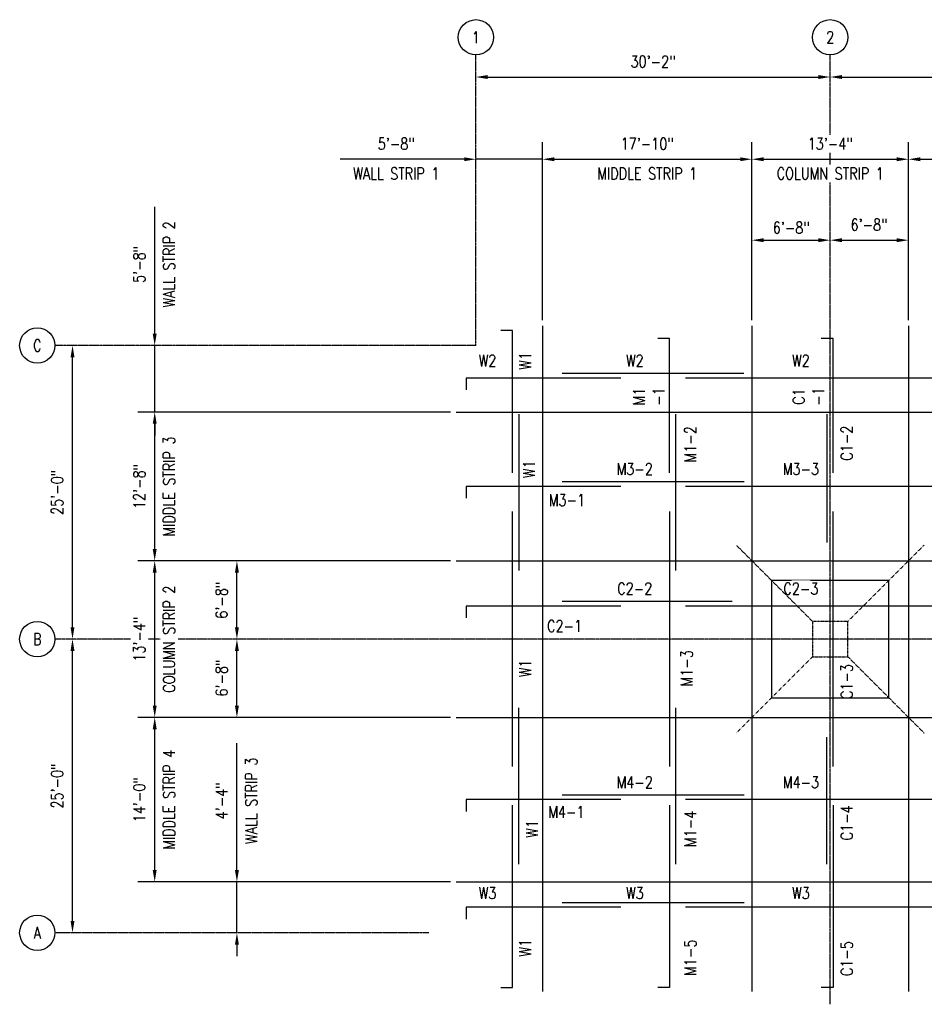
# Model space of a CAD drawing. Header units: inches. Extents: x -217 to 26305, y 709 to 1826.
# Tile 1 of 3: x -217 to 707, y 820 to 1826. Entities that reach past the tile are written whole.
import ezdxf

# ---------------------------------------------------------------- set-up
doc = ezdxf.new("R2010")
doc.units = ezdxf.units.IN
doc.header["$MEASUREMENT"] = 0
for name, pattern in [('CENTER2', [1.125, 0.75, -0.125, 0.125, -0.125]), ('Dash', [0.25, 0.125, -0.125]), ('HIDDEN2', [0.1875, 0.125, -0.0625])]:
    doc.linetypes.add(name, pattern=pattern)
doc.layers.get('Defpoints').update_dxf_attribs({"color": 6})
for name, color, linetype in [('A-DETL-MEDM', 2, 'Continuous'), ('A-FLOR-HDLN', 3, 'Dash'), ('S-ANNO-DIMS', 1, 'Continuous'), ('S-GRID', 1, 'CENTER2'), ('S-GRID-IDEN', 1, 'Continuous'), ('S-REIN-RBAR-LONG', 6, 'Continuous'), ('S-REIN-RBAR-TRAN', 35, 'Continuous'), ('S-REIN-TAG-LONG', 31, 'Continuous'), ('S-REIN-TAG-TRAN', 31, 'Continuous')]:
    doc.layers.add(name, color=color, linetype=linetype)
doc.styles.add('Annotative', font='romans.shx', dxfattribs={"width": 0.8, "height": 0.125})
doc.dimstyles.new('Annotative', dxfattribs={"dimscale": 0, "dimtxt": 0.125, "dimasz": 0.125, "dimexe": 0.18, "dimexo": 0.0625, "dimgap": 0.09, "dimtad": 1, "dimdec": 3, "dimzin": 3, "dimdsep": 46, "dimlunit": 4, "dimtxsty": 'Annotative', "dimcen": 0.09, "dimclrt": 2, "dimazin": 2, "dimtfac": 1, "dimtdec": 3, "dimtmove": 0, "dimatfit": 0, "dimfxl": 1, "dimtfill": 1, "dimfrac": 2, "dimtolj": 1, "dimtzin": 0, "dimarcsym": 0})

# ---------------------------------------------------------------- blocks, each defined once
blk = doc.blocks.new('Grid - Circle 3_8_-570341-02_SP_Framing Plan-BO SLAB LOW_DOC')
at = {"layer": 'S-GRID-IDEN'}
blk.add_circle((0, 0), 0.188, dxfattribs=at)
blk = doc.blocks.new('*D7')
at = {"layer": 'Defpoints', "color": 0, "lineweight": -3, "transparency": 16777216}
for p in [(-163.1, 1193.2), (229.1, 1193.2), (201.1, 893.2)]:
    blk.add_point(p, dxfattribs=at)
at = {"layer": 'S-ANNO-DIMS', "color": 0, "lineweight": -2, "transparency": 16777216}
blk.add_line((-163.1, 905.2), (-163.1, 1181.2), dxfattribs=at)
at = {"layer": 'S-ANNO-DIMS', "color": 0, "lineweight": -3, "transparency": 16777216}
for points in [[(-165.1, 1181.2), (-161.1, 1181.2), (-163.1, 1193.2)], [(-165.1, 905.2), (-161.1, 905.2), (-163.1, 893.2)]]:
    blk.add_solid(points, dxfattribs=at)
at = {"layer": 'S-ANNO-DIMS', "color": 2, "lineweight": -3, "transparency": 16777216, "insert": (-178.8, 1043.2), "char_height": 12, "width": 60.165, "attachment_point": 5, "rotation": 90, "style": 'Annotative'}
blk.add_mtext('\\A1;25\'-0"', dxfattribs=at)
blk = doc.blocks.new('*D8')
at = {"layer": 'Defpoints', "color": 0, "lineweight": -3, "transparency": 16777216}
for p in [(-163.1, 1493.2), (249.1, 1493.2), (229.1, 1193.2)]:
    blk.add_point(p, dxfattribs=at)
at = {"layer": 'S-ANNO-DIMS', "color": 0, "lineweight": -2, "transparency": 16777216}
blk.add_line((-163.1, 1205.2), (-163.1, 1481.2), dxfattribs=at)
at = {"layer": 'S-ANNO-DIMS', "color": 0, "lineweight": -3, "transparency": 16777216}
for points in [[(-165.1, 1481.2), (-161.1, 1481.2), (-163.1, 1493.2)], [(-165.1, 1205.2), (-161.1, 1205.2), (-163.1, 1193.2)]]:
    blk.add_solid(points, dxfattribs=at)
at = {"layer": 'S-ANNO-DIMS', "color": 2, "lineweight": -3, "transparency": 16777216, "insert": (-178.8, 1343.2), "char_height": 12, "width": 60.165, "attachment_point": 5, "rotation": 90, "style": 'Annotative'}
blk.add_mtext('\\A1;25\'-0"', dxfattribs=at)
blk = doc.blocks.new('*D9')
at = {"layer": 'Defpoints', "color": 0, "lineweight": -3, "transparency": 16777216}
for p in [(611.1, 1767.5), (249.1, 1513.2), (611.1, 1513.2)]:
    blk.add_point(p, dxfattribs=at)
at = {"layer": 'S-ANNO-DIMS', "color": 0, "lineweight": -2, "transparency": 16777216}
blk.add_line((261.1, 1767.5), (599.1, 1767.5), dxfattribs=at)
at = {"layer": 'S-ANNO-DIMS', "color": 0, "lineweight": -3, "transparency": 16777216}
for points in [[(261.1, 1769.5), (261.1, 1765.5), (249.1, 1767.5)], [(599.1, 1769.5), (599.1, 1765.5), (611.1, 1767.5)]]:
    blk.add_solid(points, dxfattribs=at)
at = {"layer": 'S-ANNO-DIMS', "color": 2, "lineweight": -3, "transparency": 16777216, "insert": (430.1, 1783.3), "char_height": 12, "width": 60.165, "attachment_point": 5, "style": 'Annotative'}
blk.add_mtext('\\A1;30\'-2"', dxfattribs=at)
blk = doc.blocks.new('*D10')
at = {"layer": 'Defpoints', "color": 0, "lineweight": -3, "transparency": 16777216}
for p in [(1023.1, 1767.5), (611.1, 1513.2), (1023.1, 1513.2)]:
    blk.add_point(p, dxfattribs=at)
at = {"layer": 'S-ANNO-DIMS', "color": 0, "lineweight": -2, "transparency": 16777216}
blk.add_line((623.1, 1767.5), (1011.1, 1767.5), dxfattribs=at)
at = {"layer": 'S-ANNO-DIMS', "color": 0, "lineweight": -3, "transparency": 16777216}
for points in [[(623.1, 1769.5), (623.1, 1765.5), (611.1, 1767.5)], [(1011.1, 1769.5), (1011.1, 1765.5), (1023.1, 1767.5)]]:
    blk.add_solid(points, dxfattribs=at)
at = {"layer": 'S-ANNO-DIMS', "color": 2, "lineweight": -3, "transparency": 16777216, "insert": (817.1, 1783.3), "char_height": 12, "width": 60.165, "attachment_point": 5, "style": 'Annotative'}
blk.add_mtext('\\A1;34\'-4"', dxfattribs=at)
blk = doc.blocks.new('*D12')
at = {"layer": 'Defpoints', "color": 0, "lineweight": -3, "transparency": 16777216}
for p in [(611.1, 1600.8), (531.1, 1513.2), (611.1, 1513.2)]:
    blk.add_point(p, dxfattribs=at)
at = {"layer": 'S-ANNO-DIMS', "color": 0, "lineweight": -2, "transparency": 16777216}
blk.add_line((543.1, 1600.8), (599.1, 1600.8), dxfattribs=at)
at = {"layer": 'S-ANNO-DIMS', "color": 0, "lineweight": -3, "transparency": 16777216}
for points in [[(543.1, 1602.8), (543.1, 1598.8), (531.1, 1600.8)], [(599.1, 1602.8), (599.1, 1598.8), (611.1, 1600.8)]]:
    blk.add_solid(points, dxfattribs=at)
at = {"layer": 'S-ANNO-DIMS', "color": 2, "lineweight": -3, "transparency": 16777216, "insert": (571.3, 1613.6), "char_height": 12, "width": 94.376, "attachment_point": 5, "style": 'Annotative'}
blk.add_mtext('\\A1;6\'-8"', dxfattribs=at)
blk = doc.blocks.new('*D13')
at = {"layer": 'Defpoints', "color": 0, "lineweight": -3, "transparency": 16777216}
for p in [(691.1, 1600.8), (611.1, 1513.2), (691.1, 1513.2)]:
    blk.add_point(p, dxfattribs=at)
at = {"layer": 'S-ANNO-DIMS', "color": 0, "lineweight": -2, "transparency": 16777216}
blk.add_line((623.1, 1600.8), (679.1, 1600.8), dxfattribs=at)
at = {"layer": 'S-ANNO-DIMS', "color": 0, "lineweight": -3, "transparency": 16777216}
for points in [[(623.1, 1602.8), (623.1, 1598.8), (611.1, 1600.8)], [(679.1, 1602.8), (679.1, 1598.8), (691.1, 1600.8)]]:
    blk.add_solid(points, dxfattribs=at)
at = {"layer": 'S-ANNO-DIMS', "color": 2, "lineweight": -3, "transparency": 16777216, "insert": (650.8, 1616.6), "char_height": 12, "width": 94.376, "attachment_point": 5, "style": 'Annotative'}
blk.add_mtext('\\A1;6\'-8"', dxfattribs=at)
blk = doc.blocks.new('*D16')
at = {"layer": 'Defpoints', "color": 0, "lineweight": -3, "transparency": 16777216}
for p in [(4.9, 945.2), (229.1, 945.2), (201.1, 893.2)]:
    blk.add_point(p, dxfattribs=at)
at = {"layer": 'S-ANNO-DIMS', "color": 0, "lineweight": -2, "transparency": 16777216}
for p, q in [((4.9, 957.2), (4.9, 1086.8)), ((4.9, 893.2), (4.9, 945.2)), ((4.9, 881.2), (4.9, 869.2))]:
    blk.add_line(p, q, dxfattribs=at)
at = {"layer": 'S-ANNO-DIMS', "color": 0, "lineweight": -3, "transparency": 16777216}
for points in [[(2.9, 957.2), (6.9, 957.2), (4.9, 945.2)], [(2.9, 881.2), (6.9, 881.2), (4.9, 893.2)]]:
    blk.add_solid(points, dxfattribs=at)
at = {"layer": 'S-ANNO-DIMS', "color": 2, "lineweight": -3, "transparency": 16777216, "char_height": 12, "width": 129.531, "attachment_point": 5, "rotation": 90, "style": 'Annotative'}
for s, insert in [('\\A1;WALL STRIP 3', (19.6, 1028.1)), ('\\A1;4\'-4"', (-10.8, 1028.1))]:
    blk.add_mtext(s, dxfattribs=dict(at, insert=insert))
blk = doc.blocks.new('*D17')
at = {"layer": 'Defpoints', "color": 0, "lineweight": -3, "transparency": 16777216}
for p in [(-79.1, 1113.2), (229.1, 1113.2), (229.1, 945.2)]:
    blk.add_point(p, dxfattribs=at)
at = {"layer": 'S-ANNO-DIMS', "color": 0, "lineweight": -2, "transparency": 16777216}
for p, q in [((223.1, 1113.2), (-96.3, 1113.2)), ((-79.1, 957.2), (-79.1, 1101.2)), ((223.1, 945.2), (-96.3, 945.2))]:
    blk.add_line(p, q, dxfattribs=at)
at = {"layer": 'S-ANNO-DIMS', "color": 0, "lineweight": -3, "transparency": 16777216}
for points in [[(-81.1, 1101.2), (-77.1, 1101.2), (-79.1, 1113.2)], [(-81.1, 957.2), (-77.1, 957.2), (-79.1, 945.2)]]:
    blk.add_solid(points, dxfattribs=at)
at = {"layer": 'S-ANNO-DIMS', "color": 2, "lineweight": -3, "transparency": 16777216, "char_height": 12, "width": 117.262, "attachment_point": 5, "rotation": 90, "style": 'Annotative'}
for s, insert in [('\\A1;MIDDLE STRIP 4', (-64.4, 1029.2)), ('\\A1;14\'-0"', (-94.8, 1029.2))]:
    blk.add_mtext(s, dxfattribs=dict(at, insert=insert))
blk = doc.blocks.new('*D18')
at = {"layer": 'Defpoints', "color": 0, "lineweight": -3, "transparency": 16777216}
for p in [(4.9, 1193.2), (249.1, 1193.2), (229.1, 1113.2)]:
    blk.add_point(p, dxfattribs=at)
at = {"layer": 'S-ANNO-DIMS', "color": 0, "lineweight": -2, "transparency": 16777216}
blk.add_line((4.9, 1125.2), (4.9, 1181.2), dxfattribs=at)
at = {"layer": 'S-ANNO-DIMS', "color": 0, "lineweight": -3, "transparency": 16777216}
for points in [[(2.9, 1181.2), (6.9, 1181.2), (4.9, 1193.2)], [(2.9, 1125.2), (6.9, 1125.2), (4.9, 1113.2)]]:
    blk.add_solid(points, dxfattribs=at)
at = {"layer": 'S-ANNO-DIMS', "color": 2, "lineweight": -3, "transparency": 16777216, "insert": (-10.8, 1153.5), "char_height": 12, "width": 94.376, "attachment_point": 5, "rotation": 90, "style": 'Annotative'}
blk.add_mtext('\\A1;6\'-8"', dxfattribs=at)
blk = doc.blocks.new('*D19')
at = {"layer": 'Defpoints', "color": 0, "lineweight": -3, "transparency": 16777216}
for p in [(4.9, 1273.2), (229.1, 1273.2), (249.1, 1193.2)]:
    blk.add_point(p, dxfattribs=at)
at = {"layer": 'S-ANNO-DIMS', "color": 0, "lineweight": -2, "transparency": 16777216}
blk.add_line((4.9, 1205.2), (4.9, 1261.2), dxfattribs=at)
at = {"layer": 'S-ANNO-DIMS', "color": 0, "lineweight": -3, "transparency": 16777216}
for points in [[(2.9, 1261.2), (6.9, 1261.2), (4.9, 1273.2)], [(2.9, 1205.2), (6.9, 1205.2), (4.9, 1193.2)]]:
    blk.add_solid(points, dxfattribs=at)
at = {"layer": 'S-ANNO-DIMS', "color": 2, "lineweight": -3, "transparency": 16777216, "insert": (-10.8, 1233), "char_height": 12, "width": 94.376, "attachment_point": 5, "rotation": 90, "style": 'Annotative'}
blk.add_mtext('\\A1;6\'-8"', dxfattribs=at)
blk = doc.blocks.new('*D20')
at = {"layer": 'Defpoints', "color": 0, "lineweight": -3, "transparency": 16777216}
for p in [(-79.1, 1425.2), (229.1, 1425.2), (229.1, 1273.2)]:
    blk.add_point(p, dxfattribs=at)
at = {"layer": 'S-ANNO-DIMS', "color": 0, "lineweight": -2, "transparency": 16777216}
for p, q in [((223.1, 1425.2), (-96.3, 1425.2)), ((-79.1, 1285.2), (-79.1, 1413.2)), ((223.1, 1273.2), (-96.3, 1273.2))]:
    blk.add_line(p, q, dxfattribs=at)
at = {"layer": 'S-ANNO-DIMS', "color": 0, "lineweight": -3, "transparency": 16777216}
for points in [[(-81.1, 1413.2), (-77.1, 1413.2), (-79.1, 1425.2)], [(-81.1, 1285.2), (-77.1, 1285.2), (-79.1, 1273.2)]]:
    blk.add_solid(points, dxfattribs=at)
at = {"layer": 'S-ANNO-DIMS', "color": 2, "lineweight": -3, "transparency": 16777216, "char_height": 12, "width": 117.262, "attachment_point": 5, "rotation": 90, "style": 'Annotative'}
for s, insert in [('\\A1;MIDDLE STRIP 3', (-64.4, 1349.2)), ('\\A1;12\'-8"', (-94.8, 1349.2))]:
    blk.add_mtext(s, dxfattribs=dict(at, insert=insert))
blk = doc.blocks.new('*D21')
at = {"layer": 'Defpoints', "color": 0, "lineweight": -3, "transparency": 16777216}
for p in [(-79.1, 1493.2), (229.1, 1493.2), (229.1, 1425.2)]:
    blk.add_point(p, dxfattribs=at)
at = {"layer": 'S-ANNO-DIMS', "color": 0, "lineweight": -2, "transparency": 16777216}
for p, q in [((-79.1, 1505.2), (-79.1, 1634.8)), ((-79.1, 1425.2), (-79.1, 1493.2)), ((-79.1, 1413.2), (-79.1, 1401.2))]:
    blk.add_line(p, q, dxfattribs=at)
at = {"layer": 'S-ANNO-DIMS', "color": 0, "lineweight": -3, "transparency": 16777216}
for points in [[(-81.1, 1505.2), (-77.1, 1505.2), (-79.1, 1493.2)], [(-81.1, 1413.2), (-77.1, 1413.2), (-79.1, 1425.2)]]:
    blk.add_solid(points, dxfattribs=at)
at = {"layer": 'S-ANNO-DIMS', "color": 2, "lineweight": -3, "transparency": 16777216, "char_height": 12, "width": 107.528, "attachment_point": 5, "rotation": 90, "style": 'Annotative'}
for s, insert in [('\\A1;WALL STRIP 2', (-64.4, 1576.1)), ('\\A1;5\'-8"', (-94.8, 1576.1))]:
    blk.add_mtext(s, dxfattribs=dict(at, insert=insert))
blk = doc.blocks.new('*D22')
at = {"layer": 'Defpoints', "color": 0, "lineweight": -3, "transparency": 16777216}
for p in [(-79.1, 1273.2), (229.1, 1273.2), (229.1, 1113.2)]:
    blk.add_point(p, dxfattribs=at)
at = {"layer": 'S-ANNO-DIMS', "color": 0, "lineweight": -2, "transparency": 16777216}
for p, q in [((223.1, 1273.2), (-96.3, 1273.2)), ((-79.1, 1125.2), (-79.1, 1261.2)), ((223.1, 1113.2), (-96.3, 1113.2))]:
    blk.add_line(p, q, dxfattribs=at)
at = {"layer": 'S-ANNO-DIMS', "color": 0, "lineweight": -3, "transparency": 16777216}
for points in [[(-81.1, 1261.2), (-77.1, 1261.2), (-79.1, 1273.2)], [(-81.1, 1125.2), (-77.1, 1125.2), (-79.1, 1113.2)]]:
    blk.add_solid(points, dxfattribs=at)
at = {"layer": 'S-ANNO-DIMS', "color": 2, "transparency": 16777216, "insert": (-94.8, 1193.2), "char_height": 12, "attachment_point": 5, "rotation": 90, "style": 'Annotative', "bg_fill": 3, "box_fill_scale": 1.25, "bg_fill_color": 256, "bg_fill_true_color": 13158600, "bg_fill_transparency": 0}
blk.add_mtext('\\A1;13\'-4"', dxfattribs=at)
at = {"layer": 'S-ANNO-DIMS', "color": 2, "transparency": 16777216, "insert": (-64.4, 1193.2), "char_height": 12, "attachment_point": 5, "rotation": 90, "style": 'Annotative', "bg_fill": 3, "box_fill_scale": 1.25, "bg_fill_color": 256, "bg_fill_true_color": 13158600, "bg_fill_transparency": 0}
blk.add_mtext('\\A1;COLUMN STRIP 2', dxfattribs=at)
blk = doc.blocks.new('*D23')
at = {"layer": 'Defpoints', "color": 0, "lineweight": -3, "transparency": 16777216}
for p in [(249.1, 1683.5), (249.1, 1513.2), (317.1, 1513.2)]:
    blk.add_point(p, dxfattribs=at)
at = {"layer": 'S-ANNO-DIMS', "color": 0, "lineweight": -2, "transparency": 16777216}
for p, q in [((237.1, 1683.5), (110.4, 1683.5)), ((317.1, 1683.5), (249.1, 1683.5)), ((329.1, 1683.5), (341.1, 1683.5))]:
    blk.add_line(p, q, dxfattribs=at)
at = {"layer": 'S-ANNO-DIMS', "color": 0, "lineweight": -3, "transparency": 16777216}
for points in [[(237.1, 1685.5), (237.1, 1681.5), (249.1, 1683.5)], [(329.1, 1685.5), (329.1, 1681.5), (317.1, 1683.5)]]:
    blk.add_solid(points, dxfattribs=at)
at = {"layer": 'S-ANNO-DIMS', "color": 2, "lineweight": -3, "transparency": 16777216, "insert": (167.7, 1699.3), "char_height": 12, "attachment_point": 5, "style": 'Annotative', "bg_fill": 3, "box_fill_scale": 1.25, "bg_fill_color": 256, "bg_fill_true_color": 13158600, "bg_fill_transparency": 0}
blk.add_mtext('\\A1;5\'-8"', dxfattribs=at)
at = {"layer": 'S-ANNO-DIMS', "color": 2, "lineweight": -3, "transparency": 16777216, "insert": (167.7, 1668.9), "char_height": 12, "attachment_point": 5, "style": 'Annotative', "bg_fill": 3, "box_fill_scale": 1.25, "bg_fill_color": 256, "bg_fill_true_color": 13158600, "bg_fill_transparency": 0}
blk.add_mtext('\\A1;WALL STRIP 1', dxfattribs=at)
blk = doc.blocks.new('*D24')
at = {"layer": 'Defpoints', "color": 0, "lineweight": -3, "transparency": 16777216}
for p in [(531.1, 1683.5), (317.1, 1513.2), (531.1, 1513.2)]:
    blk.add_point(p, dxfattribs=at)
at = {"layer": 'S-ANNO-DIMS', "color": 0, "lineweight": -2, "transparency": 16777216}
for p, q in [((317.1, 1519.2), (317.1, 1700.8)), ((531.1, 1519.2), (531.1, 1700.8)), ((329.1, 1683.5), (519.1, 1683.5))]:
    blk.add_line(p, q, dxfattribs=at)
at = {"layer": 'S-ANNO-DIMS', "color": 0, "lineweight": -3, "transparency": 16777216}
for points in [[(329.1, 1685.5), (329.1, 1681.5), (317.1, 1683.5)], [(519.1, 1685.5), (519.1, 1681.5), (531.1, 1683.5)]]:
    blk.add_solid(points, dxfattribs=at)
at = {"layer": 'S-ANNO-DIMS', "color": 2, "lineweight": -3, "transparency": 16777216, "insert": (424.1, 1699.3), "char_height": 12, "attachment_point": 5, "style": 'Annotative', "bg_fill": 3, "box_fill_scale": 1.25, "bg_fill_color": 256, "bg_fill_true_color": 13158600, "bg_fill_transparency": 0}
blk.add_mtext('\\A1;17\'-10"', dxfattribs=at)
at = {"layer": 'S-ANNO-DIMS', "color": 2, "lineweight": -3, "transparency": 16777216, "insert": (424.1, 1668.9), "char_height": 12, "attachment_point": 5, "style": 'Annotative', "bg_fill": 3, "box_fill_scale": 1.25, "bg_fill_color": 256, "bg_fill_true_color": 13158600, "bg_fill_transparency": 0}
blk.add_mtext('\\A1;MIDDLE STRIP 1', dxfattribs=at)
blk = doc.blocks.new('*D25')
at = {"layer": 'Defpoints', "color": 0, "lineweight": -3, "transparency": 16777216}
for p in [(691.1, 1683.5), (531.1, 1513.2), (691.1, 1513.2)]:
    blk.add_point(p, dxfattribs=at)
at = {"layer": 'S-ANNO-DIMS', "color": 0, "lineweight": -2, "transparency": 16777216}
for p, q in [((531.1, 1519.2), (531.1, 1700.8)), ((691.1, 1519.2), (691.1, 1700.8)), ((543.1, 1683.5), (679.1, 1683.5))]:
    blk.add_line(p, q, dxfattribs=at)
at = {"layer": 'S-ANNO-DIMS', "color": 0, "lineweight": -3, "transparency": 16777216}
for points in [[(543.1, 1685.5), (543.1, 1681.5), (531.1, 1683.5)], [(679.1, 1685.5), (679.1, 1681.5), (691.1, 1683.5)]]:
    blk.add_solid(points, dxfattribs=at)
at = {"layer": 'S-ANNO-DIMS', "color": 2, "lineweight": -3, "transparency": 16777216, "insert": (611.1, 1699.3), "char_height": 12, "attachment_point": 5, "style": 'Annotative', "bg_fill": 3, "box_fill_scale": 1.25, "bg_fill_color": 256, "bg_fill_true_color": 13158600, "bg_fill_transparency": 0}
blk.add_mtext('\\A1;13\'-4"', dxfattribs=at)
at = {"layer": 'S-ANNO-DIMS', "color": 2, "lineweight": -3, "transparency": 16777216, "insert": (611.1, 1668.9), "char_height": 12, "attachment_point": 5, "style": 'Annotative', "bg_fill": 3, "box_fill_scale": 1.25, "bg_fill_color": 256, "bg_fill_true_color": 13158600, "bg_fill_transparency": 0}
blk.add_mtext('\\A1;COLUMN STRIP 1', dxfattribs=at)
blk = doc.blocks.new('*D26')
at = {"layer": 'Defpoints', "color": 0, "lineweight": -3, "transparency": 16777216}
for p in [(943.1, 1683.5), (691.1, 1513.2), (943.1, 1513.2)]:
    blk.add_point(p, dxfattribs=at)
at = {"layer": 'S-ANNO-DIMS', "color": 0, "lineweight": -2, "transparency": 16777216}
for p, q in [((691.1, 1519.2), (691.1, 1700.8)), ((943.1, 1519.2), (943.1, 1700.8)), ((703.1, 1683.5), (931.1, 1683.5))]:
    blk.add_line(p, q, dxfattribs=at)
at = {"layer": 'S-ANNO-DIMS', "color": 0, "lineweight": -3, "transparency": 16777216}
for points in [[(703.1, 1685.5), (703.1, 1681.5), (691.1, 1683.5)], [(931.1, 1685.5), (931.1, 1681.5), (943.1, 1683.5)]]:
    blk.add_solid(points, dxfattribs=at)
at = {"layer": 'S-ANNO-DIMS', "color": 2, "lineweight": -3, "transparency": 16777216, "insert": (817.1, 1699.3), "char_height": 12, "attachment_point": 5, "style": 'Annotative', "bg_fill": 3, "box_fill_scale": 1.25, "bg_fill_color": 256, "bg_fill_true_color": 13158600, "bg_fill_transparency": 0}
blk.add_mtext('\\A1;21\'-0"', dxfattribs=at)
at = {"layer": 'S-ANNO-DIMS', "color": 2, "lineweight": -3, "transparency": 16777216, "insert": (817.1, 1668.9), "char_height": 12, "attachment_point": 5, "style": 'Annotative', "bg_fill": 3, "box_fill_scale": 1.25, "bg_fill_color": 256, "bg_fill_true_color": 13158600, "bg_fill_transparency": 0}
blk.add_mtext('\\A1;MIDDLE STRIP 2', dxfattribs=at)

msp = doc.modelspace()

# ---------------------------------------------------------------- linework, layer by layer
at = {"layer": 'A-DETL-MEDM', "lineweight": -3}
for p, q in [((317.0774, 1513.2059), (317.0774, 833.2059)), ((531.0774, 1513.2059), (531.0774, 833.2059)), ((691.0774, 1513.2059), (691.0774, 833.2059)), ((229.0774, 1425.2059), (1405.0774, 1425.2059)), ((229.0774, 1273.2059), (1405.0774, 1273.2059)), ((229.0774, 1113.2059), (1405.0774, 1113.2059)), ((229.0774, 945.2059), (1405.0774, 945.2059))]:
    msp.add_line(p, q, dxfattribs=at)
at = {"layer": 'A-FLOR-HDLN', "color": 1, "lineweight": -3}
for p, q in [((629.0774, 1211.2059), (707.0774, 1289.2059)), ((593.0774, 1175.2059), (515.0774, 1097.2059))]:
    msp.add_line(p, q, dxfattribs=at)
at = {"layer": 'A-FLOR-HDLN', "linetype": 'HIDDEN2', "lineweight": -3}
msp.add_lwpolyline([(671.0774, 1133.2059), (671.0774, 1253.2059), (551.0774, 1253.2059), (551.0774, 1133.2059)], close=True, dxfattribs=at)
at = {"layer": 'A-FLOR-HDLN', "color": 1, "lineweight": -3}
msp.add_lwpolyline([(593.0774, 1175.2059), (629.0774, 1175.2059), (629.0774, 1211.2059), (593.0774, 1211.2059)], close=True, dxfattribs=at)
at = {"layer": 'S-GRID', "lineweight": -3}
for p, q in [((249.0617, 1493.2059), (249.0774, 1790.0798)), ((611.0774, 820.1184), (611.0774, 1790.0798)), ((249.0617, 1493.2059), (-181.0622, 1493.2059)), ((1461.5745, 1193.2059), (-181.0622, 1193.2059)), ((201.0617, 893.2059), (-181.0622, 893.2059))]:
    msp.add_line(p, q, dxfattribs=at)
at = {"layer": 'S-REIN-RBAR-LONG', "lineweight": -3}
for p, q in [((337.0774, 1464.8502), (522.8274, 1464.8502)), ((769.4367, 1459.8502), (463.0774, 1459.8502)), ((337.0774, 1354.2059), (523.2862, 1354.2059)), ((769.4367, 1349.2059), (463.0774, 1349.2059)), ((337.0774, 1232.0016), (511.0616, 1232.0016)), ((769.4367, 1227.0016), (463.0774, 1227.0016)), ((337.0774, 1034.2059), (523.2862, 1034.2059)), ((769.4367, 1029.2059), (463.0774, 1029.2059)), ((337.0774, 924.2059), (523.2862, 924.2059)), ((769.4367, 919.2059), (463.0774, 919.2059))]:
    msp.add_line(p, q, dxfattribs=at)
for points in [[(397.0774, 1459.8502), (239.0774, 1459.8502), (239.0774, 1447.8502)], [(397.0774, 1349.2059), (239.0774, 1349.2059), (239.0774, 1337.2059)], [(397.0774, 1227.0016), (239.0774, 1227.0016), (239.0774, 1215.0016)], [(397.0774, 1029.2059), (239.0774, 1029.2059), (239.0774, 1017.2059)], [(397.0774, 919.2059), (239.0774, 919.2059), (239.0774, 907.2059)]]:
    msp.add_lwpolyline(points, dxfattribs=at)
at = {"layer": 'S-REIN-RBAR-TRAN', "lineweight": -3}
for p, q in [((293.0532, 1422.9559), (293.0532, 1263.4559)), ((453.5192, 1263.4559), (453.5192, 1422.9559)), ((607.4851, 1422.9559), (607.4851, 1291.9455)), ((286.5532, 1062.9559), (286.5532, 1323.4559)), ((447.0192, 1323.4559), (447.0192, 1062.9559)), ((613.9851, 1062.9559), (613.9851, 1323.4559)), ((293.0532, 963.4559), (293.0532, 1122.9559)), ((453.5192, 963.4559), (453.5192, 1122.9559)), ((607.4851, 963.4559), (607.4851, 1092.9184))]:
    msp.add_line(p, q, dxfattribs=at)
for points in [[(447.0192, 1362.9559), (447.0192, 1500.2059), (435.0192, 1500.2059)], [(613.9851, 1362.9559), (613.9851, 1500.2059), (601.9851, 1500.2059)], [(274.5532, 837.2059), (286.5532, 837.2059), (286.5532, 1023.4559)], [(447.0192, 1023.4559), (447.0192, 837.2059), (435.0192, 837.2059)], [(613.9851, 1023.4559), (613.9851, 837.2059), (601.9851, 837.2059)]]:
    msp.add_lwpolyline(points, dxfattribs=at)

# ---------------------------------------------------------------- block references
at = {"layer": 'S-GRID-IDEN', "lineweight": -3, "xscale": 95.99999999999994, "yscale": 95.99999999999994, "zscale": 95.99999999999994}
for p in [(249.0774, 1808.0798), (611.0774, 1808.0798)]:
    msp.add_blockref('Grid - Circle 3_8_-570341-02_SP_Framing Plan-BO SLAB LOW_DOC', p, dxfattribs=at)
at = {"layer": 'S-GRID-IDEN', "lineweight": -3, "xscale": 95.99999999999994, "yscale": 95.99999999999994, "zscale": 95.99999999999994, "rotation": 89.9999999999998}
for p in [(-199.0622, 1493.2059), (-199.0622, 1193.2059), (-199.0622, 893.2059)]:
    msp.add_blockref('Grid - Circle 3_8_-570341-02_SP_Framing Plan-BO SLAB LOW_DOC', p, dxfattribs=at)

# ---------------------------------------------------------------- texts
at = {"layer": 'S-GRID-IDEN', "lineweight": -3, "char_height": 12, "width": 12, "attachment_point": 5, "style": 'Annotative'}
for s, insert in [('1', (249.0774, 1808.0798)), ('2', (611.0774, 1808.0798)), ('C', (-199.0622, 1493.2059)), ('B', (-199.0622, 1193.2059)), ('A', (-199.0622, 893.2059))]:
    msp.add_mtext(s, dxfattribs=dict(at, insert=insert))
at = {"layer": 'S-REIN-TAG-LONG', "lineweight": -3, "char_height": 12, "width": 14.203586, "attachment_point": 5, "style": 'Annotative', "bg_fill": 3, "box_fill_scale": 1.2, "bg_fill_color": 256, "bg_fill_transparency": 0}
for s, insert in [('W2', (411.4036, 1477.6641)), ('W2', (581.1745, 1477.6641)), ('M3-2', (411.4036, 1367.0198)), ('C2-2', (411.4036, 1244.8155)), ('M4-2', (411.4036, 1047.0198)), ('M4-3', (581.1745, 1047.0198))]:
    msp.add_mtext(s, dxfattribs=dict(at, insert=insert))
at = {"layer": 'S-REIN-TAG-TRAN', "lineweight": -3, "char_height": 12, "width": 14.203586, "attachment_point": 5, "rotation": 90, "style": 'Annotative', "bg_fill": 3, "box_fill_scale": 1.2, "bg_fill_color": 256, "bg_fill_transparency": 0}
for s, insert in [('W1', (299.3864, 1477.6641)), ('M1-2', (468.297, 1392.3014)), ('C1-2', (627.9954, 1393.4739)), ('M1-3', (464.5082, 1163.437)), ('W1', (299.3864, 1163.437)), ('M1-4', (468.297, 999.3657)), ('C1-4', (627.9954, 1005.5138)), ('W1', (306.3864, 999.3657)), ('W1', (299.3864, 878.0177)), ('M1-5', (468.297, 867.7668)), ('C1-5', (627.9954, 866.7884))]:
    msp.add_mtext(s, dxfattribs=dict(at, insert=insert))

# ---------------------------------------------------------------- dimensions: what is measured, and where the dimension line sits
at = {"layer": 'S-ANNO-DIMS', "lineweight": -3}
for base, p1, p2, picture, middle in [((611.0774, 1767.5093), (249.0774, 1513.2059), (611.0774, 1513.2059), '*D9', (430.0774, 1783.2921)), ((1023.0774, 1767.5093), (611.0774, 1513.2059), (1023.0774, 1513.2059), '*D10', (817.0774, 1783.2921))]:
    dim = msp.add_linear_dim(base=base, p1=p1, p2=p2, dimstyle='Annotative', override={"dimpost": '\\X', "dimse1": 1, "dimse2": 1, "dimtfill": 0}, dxfattribs=at)
    dim.commit()
    dim.dimension.update_dxf_attribs({"geometry": picture, "text_midpoint": middle})
for base, p1, p2, text, picture, middle in [((-79.0622, 1493.2059), (229.0774, 1425.2059), (229.0774, 1493.2059), '<>\\XWALL STRIP 2', '*D21', (-79.0622, 1576.1317)), ((4.9378, 945.2059), (201.0774, 893.2059), (229.0774, 945.2059), '<>\\XWALL STRIP 3', '*D16', (4.9378, 1028.1317))]:
    dim = msp.add_linear_dim(base=base, p1=p1, p2=p2, angle=90, text=text, dimstyle='Annotative', override={"dimpost": '\\X', "dimse1": 1, "dimse2": 1, "dimtfill": 0}, dxfattribs=at)
    dim.commit()
    dim.dimension.update_dxf_attribs({"geometry": picture, "text_midpoint": middle, "dimtype": 160})
for base, p1, p2, override, picture, middle in [((611.0774, 1600.8424), (531.0774, 1513.2059), (611.0774, 1513.2059), {"dimtxt": 1, "dimpost": '\\X', "dimse1": 1, "dimse2": 1, "dimtfill": 0}, '*D12', (571.3274, 1597.8424)), ((691.0774, 1600.8424), (611.0774, 1513.2059), (691.0774, 1513.2059), {"dimpost": '\\X', "dimse1": 1, "dimse2": 1, "dimtfill": 0}, '*D13', (650.8274, 1600.8424))]:
    dim = msp.add_linear_dim(base=base, p1=p1, p2=p2, dimstyle='Annotative', override=override, dxfattribs=at)
    dim.commit()
    dim.dimension.update_dxf_attribs({"geometry": picture, "text_midpoint": middle, "dimtype": 160})
for base, p1, p2, picture, middle in [((-163.0622, 1493.2059), (229.0774, 1193.2059), (249.0774, 1493.2059), '*D8', (-178.845, 1343.2059)), ((-163.0622, 1193.2059), (201.0774, 893.2059), (229.0774, 1193.2059), '*D7', (-178.845, 1043.2059))]:
    dim = msp.add_linear_dim(base=base, p1=p1, p2=p2, angle=90, dimstyle='Annotative', override={"dimpost": '\\X', "dimse1": 1, "dimse2": 1, "dimtfill": 0}, dxfattribs=at)
    dim.commit()
    dim.dimension.update_dxf_attribs({"geometry": picture, "text_midpoint": middle})
for base, p1, p2, text, picture, middle in [((-79.0622, 1425.2059), (229.0774, 1273.2059), (229.0774, 1425.2059), '<>\\XMIDDLE STRIP 3', '*D20', (-79.0622, 1349.2059)), ((-79.0622, 1113.2059), (229.0774, 945.2059), (229.0774, 1113.2059), '<>\\XMIDDLE STRIP 4', '*D17', (-79.0622, 1029.2059))]:
    dim = msp.add_linear_dim(base=base, p1=p1, p2=p2, angle=90, text=text, dimstyle='Annotative', override={"dimpost": '\\X', "dimtfill": 0}, dxfattribs=at)
    dim.commit()
    dim.dimension.update_dxf_attribs({"geometry": picture, "text_midpoint": middle})
for base, p1, p2, picture, middle in [((4.9378, 1273.2059), (249.0774, 1193.2059), (229.0774, 1273.2059), '*D19', (4.9378, 1232.9559)), ((4.9378, 1193.2059), (229.0774, 1113.2059), (249.0774, 1193.2059), '*D18', (4.9378, 1153.4559))]:
    dim = msp.add_linear_dim(base=base, p1=p1, p2=p2, angle=90, dimstyle='Annotative', override={"dimpost": '\\X', "dimse1": 1, "dimse2": 1, "dimtfill": 0}, dxfattribs=at)
    dim.commit()
    dim.dimension.update_dxf_attribs({"geometry": picture, "text_midpoint": middle, "dimtype": 160})

# ---------------------------------------------------------------- next in the draw order: texts
at = {"layer": 'S-REIN-TAG-LONG', "lineweight": -3, "char_height": 12, "attachment_point": 5, "style": 'Annotative', "bg_fill": 3, "box_fill_scale": 1.2, "bg_fill_color": 256, "bg_fill_transparency": 0}
for s, insert, width in [('M3-3', (581.1745, 1367.0198), 14.203586), ('M3-1', (342.0367, 1335.2238), 14.203586), ('C2-3', (581.1745, 1244.8155), 14.203586), ('C2-1', (339.6767, 1206.5955), 38.393189), ('M4-1', (341.562, 1016.6475), 14.203586), ('W3', (260.8607, 933.7505), 14.203586), ('W3', (411.4036, 933.7505), 14.203586), ('W3', (581.1745, 933.7505), 14.203586)]:
    msp.add_mtext(s, dxfattribs=dict(at, insert=insert, width=width))
at = {"layer": 'S-REIN-TAG-TRAN', "lineweight": -3, "char_height": 12, "width": 14.203586, "attachment_point": 5, "rotation": 90, "style": 'Annotative', "bg_fill": 3, "box_fill_scale": 1.2, "bg_fill_color": 256, "bg_fill_transparency": 0}
for s, insert in [('M1\\P-1', (425.8092, 1441.1248)), ('C1\\P-1', (588.8785, 1441.1248)), ('W1', (303.3753, 1367.0198)), ('C1-3', (627.9954, 1149.8462))]:
    msp.add_mtext(s, dxfattribs=dict(at, insert=insert))

# ---------------------------------------------------------------- next in the draw order: dimensions: what is measured, and where the dimension line sits
at = {"layer": 'S-ANNO-DIMS', "lineweight": -3}
dim = msp.add_linear_dim(base=(249.0628, 1683.5129), p1=(317.0774, 1513.2059), p2=(249.0628, 1513.2095), text='<>\\XWALL STRIP 1', dimstyle='Annotative', override={"dimpost": '\\X', "dimse1": 1, "dimse2": 1}, dxfattribs=at)
dim.commit()
dim.dimension.update_dxf_attribs({"geometry": '*D23', "text_midpoint": (167.7371, 1683.5129)})
at = {"layer": 'S-ANNO-DIMS'}
dim = msp.add_linear_dim(base=(-79.0622, 1273.2059), p1=(229.0774, 1113.2059), p2=(229.0774, 1273.2059), angle=90, text='<>\\XCOLUMN STRIP 2', dimstyle='Annotative', override={"dimpost": '\\X'}, dxfattribs=at)
dim.commit()
dim.dimension.update_dxf_attribs({"geometry": '*D22', "text_midpoint": (-79.0622, 1193.2059), "dimtype": 160})

# ---------------------------------------------------------------- next in the draw order: linework, layer by layer
at = {"layer": 'A-FLOR-HDLN', "color": 1, "lineweight": -3}
for p, q in [((515.0774, 1289.2059), (593.0774, 1211.2059)), ((629.0774, 1175.2059), (707.0774, 1097.2059))]:
    msp.add_line(p, q, dxfattribs=at)
at = {"layer": 'S-REIN-RBAR-TRAN', "lineweight": -3}
msp.add_lwpolyline([(286.5532, 1362.9559), (286.5532, 1508.4347), (274.5532, 1508.4347)], dxfattribs=at)

# ---------------------------------------------------------------- next in the draw order: dimensions: what is measured, and where the dimension line sits
at = {"layer": 'S-ANNO-DIMS', "lineweight": -3}
dim = msp.add_linear_dim(base=(531.0774, 1683.5093), p1=(317.0774, 1513.2059), p2=(531.0774, 1513.2059), text='<>\\XMIDDLE STRIP 1', dimstyle='Annotative', override={"dimpost": '\\X'}, dxfattribs=at)
dim.commit()
dim.dimension.update_dxf_attribs({"geometry": '*D24', "text_midpoint": (424.0774, 1683.5093)})

# ---------------------------------------------------------------- next in the draw order: texts
at = {"layer": 'S-REIN-TAG-LONG', "lineweight": -3, "insert": (260.8607, 1477.6641), "char_height": 12, "width": 14.203586, "attachment_point": 5, "style": 'Annotative', "bg_fill": 3, "box_fill_scale": 1.2, "bg_fill_color": 256, "bg_fill_transparency": 0}
msp.add_mtext('W2', dxfattribs=at)

# ---------------------------------------------------------------- next in the draw order: dimensions: what is measured, and where the dimension line sits
at = {"layer": 'S-ANNO-DIMS', "lineweight": -3}
dim = msp.add_linear_dim(base=(691.0774, 1683.5093), p1=(531.0774, 1513.2059), p2=(691.0774, 1513.2059), text='<>\\XCOLUMN STRIP 1', dimstyle='Annotative', override={"dimpost": '\\X'}, dxfattribs=at)
dim.commit()
dim.dimension.update_dxf_attribs({"geometry": '*D25', "text_midpoint": (611.0774, 1683.5093)})

# ---------------------------------------------------------------- next in the draw order: dimensions: what is measured, and where the dimension line sits
dim = msp.add_linear_dim(base=(943.0774, 1683.5093), p1=(691.0774, 1513.2059), p2=(943.0774, 1513.2059), text='<>\\XMIDDLE STRIP 2', dimstyle='Annotative', override={"dimpost": '\\X'}, dxfattribs=at)
dim.commit()
dim.dimension.update_dxf_attribs({"geometry": '*D26', "text_midpoint": (817.0774, 1683.5093)})

doc.saveas('drawing.dxf')
